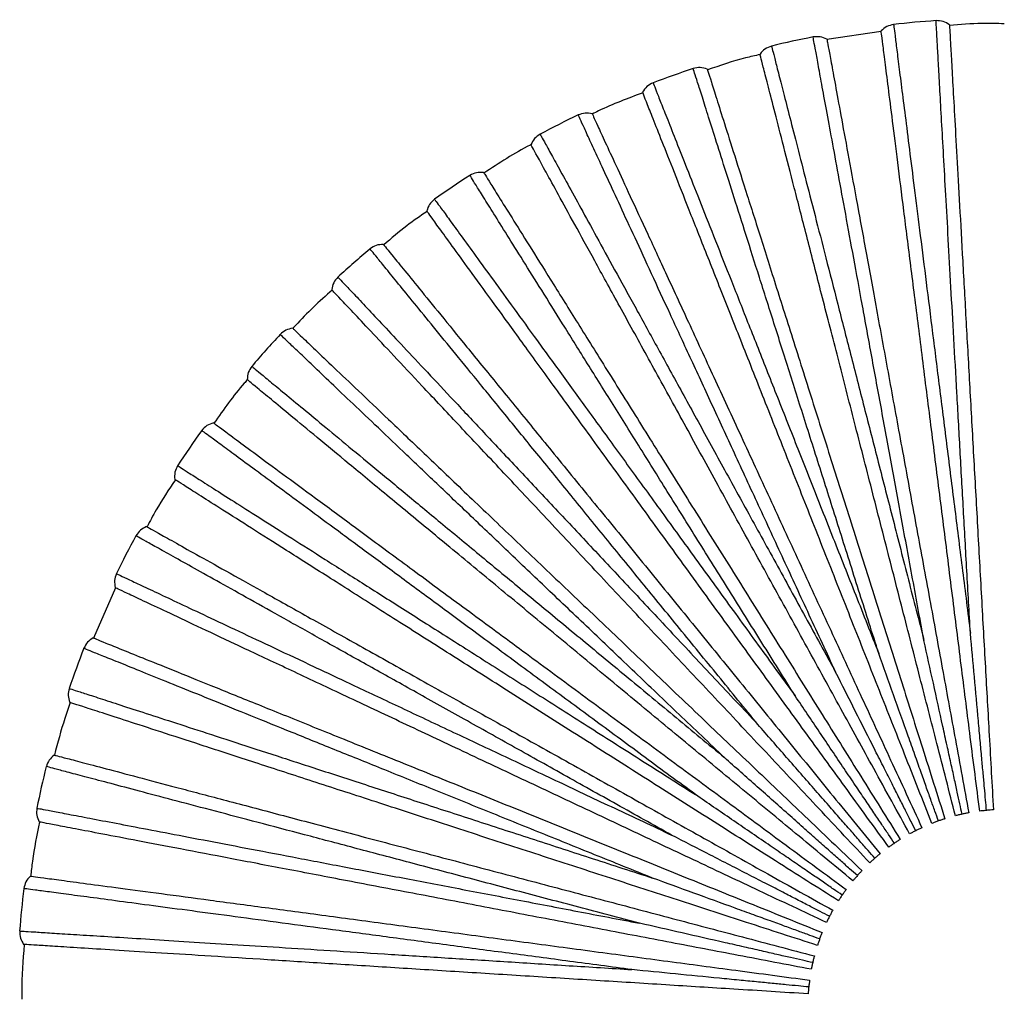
# Paper-space layout '_Superior' of a CAD drawing. Header units: millimetres. Extents: x -101 to 100, y -100 to 101.
# Tile 2 of 4: x -100 to 0, y 1 to 101. Entities that reach past the tile are written whole.
import ezdxf

# ---------------------------------------------------------------- set-up
doc = ezdxf.new("R2010")
doc.units = ezdxf.units.MM

psp = doc.layouts.new('_Superior')

# ---------------------------------------------------------------- linework, layer by layer
at = {"color": 7, "linetype": 'Continuous', "lineweight": 25}
for p, q in [((-12.75, 99.32), (-18.28, 98.51)), ((-90.67, 42.73), (-92.93, 37.62))]:
    psp.add_line(p, q, dxfattribs=at)
for start, end in [(93.9635, 96.4366), (101.164, 103.636), (108.3637, 110.8361), (115.5634, 118.0366), (122.7639, 125.2362), (129.964, 132.436), (137.1634, 139.6365), (144.3637, 146.8364), (151.5641, 154.0359), (158.7634, 161.2364), (165.9636, 168.4366), (173.1641, 175.6359)]:
    psp.add_arc((-0.23, 0.17), 100.5, start, end, dxfattribs=at)
for points, knots in [([(-3.68, 38.1), (-3.8, 40.23), (-4.04, 44.48), (-4.39, 50.71), (-4.73, 56.77), (-5.05, 62.61), (-5.37, 68.15), (-5.66, 73.38), (-5.93, 78.25), (-6.18, 82.72), (-6.41, 86.74), (-6.61, 90.3), (-6.78, 93.37), (-6.92, 95.91), (-7.03, 97.9), (-7.11, 99.36), (-7.16, 100.18), (-7.18, 100.53), (-7.17, 100.43), (-7.17, 100.43)], [0, 0, 0, 0, 0.062373, 0.124537, 0.186986, 0.249783, 0.312072, 0.374256, 0.436826, 0.499542, 0.561769, 0.623993, 0.686693, 0.749281, 0.811467, 0.873753, 0.936576, 0.999532, 1, 1, 1, 1]), ([(-2.73, 20.01), (-3.05, 22.52), (-3.66, 27.32), (-4.57, 34.52), (-5.46, 41.6), (-6.36, 48.75), (-7.26, 55.85), (-8.14, 62.78), (-8.97, 69.4), (-9.75, 75.57), (-10.46, 81.17), (-11.08, 86.11), (-11.61, 90.31), (-12.04, 93.72), (-12.37, 96.32), (-12.6, 98.11), (-12.73, 99.19), (-12.75, 99.32), (-12.76, 99.38)], [0, 0, 0, 0, 0.062456, 0.1198283, 0.1792427, 0.2405016, 0.3033566, 0.3675111, 0.4326265, 0.4983314, 0.5642338, 0.6299342, 0.6950407, 0.7591822, 0.8220206, 0.8832598, 0.9426519, 1, 1, 1, 1]), ([(-11.49, 100.03), (-11.48, 99.98), (-11.47, 99.87), (-11.36, 98.97), (-11.18, 97.55), (-10.93, 95.56), (-10.61, 93.03), (-10.22, 90), (-9.78, 86.46), (-9.27, 82.46), (-8.71, 78.03), (-8.1, 73.2), (-7.45, 68), (-6.75, 62.48), (-6.02, 56.7), (-5.26, 50.68), (-4.48, 44.47), (-3.94, 40.22), (-3.68, 38.1)], [0, 0, 0, 0, 0.062519, 0.125215, 0.187957, 0.250709, 0.312953, 0.375163, 0.43783, 0.500454, 0.562651, 0.624916, 0.687685, 0.750181, 0.812352, 0.874693, 0.937521, 1, 1, 1, 1]), ([(-5.81, 100.01), (-5.8, 99.95), (-5.8, 99.82), (-5.74, 98.73), (-5.64, 96.93), (-5.49, 94.31), (-5.3, 90.89), (-5.06, 86.66), (-4.78, 81.69), (-4.47, 76.05), (-4.12, 69.84), (-3.75, 63.18), (-3.36, 56.21), (-2.96, 49.06), (-2.56, 41.86), (-2.16, 34.74), (-1.75, 27.5), (-1.48, 22.66), (-1.34, 20.14)], [0, 0, 0, 0, 0.057348, 0.11674, 0.177979, 0.240818, 0.304959, 0.370066, 0.435766, 0.501669, 0.567374, 0.632489, 0.696643, 0.759498, 0.820757, 0.880172, 0.937544, 1, 1, 1, 1]), ([(-0.23, 100.1), (-0.99, 100.13), (-2.85, 100.19), (-4.71, 100.03), (-5.8, 99.93)], [0, 0, 0, 0, 0.410399, 1, 1, 1, 1]), ([(-8.4, 37.37), (-8.79, 39.46), (-9.56, 43.65), (-10.69, 49.79), (-11.79, 55.76), (-12.84, 61.51), (-13.85, 66.97), (-14.79, 72.12), (-15.67, 76.92), (-16.48, 81.32), (-17.21, 85.28), (-17.85, 88.79), (-18.41, 91.81), (-18.87, 94.32), (-19.23, 96.28), (-19.49, 97.72), (-19.64, 98.53), (-19.7, 98.86), (-19.68, 98.77), (-19.68, 98.77)], [0, 0, 0, 0, 0.062373, 0.124537, 0.186986, 0.249783, 0.312072, 0.374256, 0.436826, 0.499542, 0.561769, 0.623993, 0.686693, 0.749281, 0.811467, 0.873753, 0.936576, 0.999532, 1, 1, 1, 1]), ([(-18.28, 98.53), (-18.27, 98.46), (-18.24, 98.33), (-18.05, 97.26), (-17.72, 95.49), (-17.25, 92.91), (-16.63, 89.53), (-15.86, 85.37), (-14.96, 80.48), (-13.94, 74.92), (-12.82, 68.8), (-11.62, 62.24), (-10.36, 55.38), (-9.07, 48.33), (-7.76, 41.24), (-6.48, 34.22), (-5.17, 27.09), (-4.29, 22.32), (-3.84, 19.84)], [0, 0, 0, 0, 0.057348, 0.11674, 0.177979, 0.240818, 0.304959, 0.370066, 0.435766, 0.501669, 0.567374, 0.632489, 0.696643, 0.759498, 0.820757, 0.880172, 0.937544, 1, 1, 1, 1]), ([(-23.92, 97.83), (-23.91, 97.78), (-23.88, 97.67), (-23.65, 96.8), (-23.3, 95.41), (-22.8, 93.46), (-22.16, 91), (-21.4, 88.04), (-20.52, 84.58), (-19.51, 80.67), (-18.4, 76.35), (-17.19, 71.63), (-15.89, 66.56), (-14.51, 61.17), (-13.06, 55.53), (-11.55, 49.65), (-10, 43.59), (-8.93, 39.44), (-8.4, 37.37)], [0, 0, 0, 0, 0.062519, 0.125215, 0.187957, 0.250709, 0.312953, 0.375163, 0.43783, 0.500454, 0.562651, 0.624916, 0.687685, 0.750181, 0.812352, 0.874693, 0.937521, 1, 1, 1, 1]), ([(-25.08, 96.98), (-25.58, 96.87), (-27.4, 96.47), (-29.16, 95.86), (-30.44, 95.41)], [0, 0, 0, 0, 0.271136, 1, 1, 1, 1]), ([(-5.2, 19.54), (-5.83, 21.99), (-7.03, 26.68), (-8.84, 33.71), (-10.61, 40.62), (-12.4, 47.6), (-14.18, 54.53), (-15.92, 61.3), (-17.58, 67.76), (-19.13, 73.78), (-20.53, 79.25), (-21.77, 84.08), (-22.82, 88.17), (-23.67, 91.5), (-24.33, 94.04), (-24.78, 95.79), (-25.05, 96.84), (-25.08, 96.96), (-25.09, 97.03)], [0, 0, 0, 0, 0.062456, 0.119828, 0.179243, 0.240502, 0.303357, 0.367511, 0.432626, 0.498331, 0.564234, 0.629934, 0.695041, 0.759182, 0.822021, 0.88326, 0.942652, 1, 1, 1, 1]), ([(-13, 36.05), (-13.65, 38.08), (-14.94, 42.14), (-16.82, 48.08), (-18.66, 53.87), (-20.43, 59.44), (-22.11, 64.74), (-23.69, 69.73), (-25.17, 74.38), (-26.52, 78.64), (-27.74, 82.48), (-28.82, 85.88), (-29.75, 88.81), (-30.52, 91.24), (-31.12, 93.14), (-31.56, 94.53), (-31.81, 95.32), (-31.92, 95.64), (-31.89, 95.55), (-31.89, 95.55)], [0, 0, 0, 0, 0.0623726, 0.1245373, 0.1869856, 0.2497828, 0.3120724, 0.3742557, 0.4368258, 0.4995417, 0.5617694, 0.623993, 0.6866933, 0.7492809, 0.8114674, 0.8737526, 0.9365759, 0.9995319, 1, 1, 1, 1]), ([(-30.46, 95.49), (-30.44, 95.43), (-30.4, 95.3), (-30.07, 94.27), (-29.53, 92.55), (-28.74, 90.05), (-27.7, 86.77), (-26.42, 82.74), (-24.91, 78), (-23.21, 72.61), (-21.32, 66.68), (-19.31, 60.33), (-17.2, 53.67), (-15.03, 46.84), (-12.85, 39.97), (-10.69, 33.17), (-8.5, 26.26), (-7.04, 21.64), (-6.27, 19.23)], [0, 0, 0, 0, 0.057348, 0.11674, 0.177979, 0.240818, 0.304959, 0.370066, 0.435766, 0.501669, 0.567374, 0.632489, 0.696643, 0.759498, 0.820757, 0.880172, 0.937544, 1, 1, 1, 1]), ([(-35.97, 94.09), (-35.95, 94.04), (-35.91, 93.94), (-35.58, 93.1), (-35.05, 91.76), (-34.31, 89.9), (-33.38, 87.53), (-32.25, 84.69), (-30.94, 81.37), (-29.45, 77.62), (-27.81, 73.47), (-26.02, 68.94), (-24.09, 64.07), (-22.04, 58.9), (-19.9, 53.48), (-17.67, 47.84), (-15.36, 42.02), (-13.79, 38.04), (-13, 36.05)], [0, 0, 0, 0, 0.062519, 0.125215, 0.187957, 0.250709, 0.312953, 0.375163, 0.43783, 0.500454, 0.562651, 0.624916, 0.687685, 0.750181, 0.812352, 0.874693, 0.937521, 1, 1, 1, 1]), ([(-37.01, 93.08), (-38.54, 92.52), (-40.29, 91.87), (-41.95, 91.03), (-42.16, 90.92)], [0, 0, 0, 0, 0.8714, 1, 1, 1, 1]), ([(-7.59, 18.76), (-8.52, 21.11), (-10.3, 25.62), (-12.97, 32.36), (-15.6, 39), (-18.25, 45.7), (-20.89, 52.36), (-23.46, 58.85), (-25.91, 65.05), (-28.2, 70.83), (-30.28, 76.08), (-32.12, 80.71), (-33.67, 84.65), (-34.94, 87.84), (-35.9, 90.28), (-36.57, 91.95), (-36.97, 92.96), (-37.01, 93.09), (-37.04, 93.15)], [0, 0, 0, 0, 0.062456, 0.119828, 0.179243, 0.240502, 0.303357, 0.367511, 0.432626, 0.498331, 0.564234, 0.629934, 0.695041, 0.759182, 0.822021, 0.88326, 0.942652, 1, 1, 1, 1]), ([(-17.4, 34.16), (-18.29, 36.1), (-20.08, 39.96), (-22.7, 45.63), (-25.25, 51.14), (-27.7, 56.44), (-30.03, 61.49), (-32.23, 66.24), (-34.27, 70.66), (-36.15, 74.73), (-37.84, 78.39), (-39.34, 81.62), (-40.62, 84.41), (-41.69, 86.72), (-42.53, 88.53), (-43.14, 89.86), (-43.49, 90.61), (-43.63, 90.92), (-43.59, 90.83), (-43.59, 90.83)], [0, 0, 0, 0, 0.062373, 0.124537, 0.186986, 0.249783, 0.312072, 0.374256, 0.436826, 0.499542, 0.561769, 0.623993, 0.686693, 0.749281, 0.811467, 0.873753, 0.936576, 0.999532, 1, 1, 1, 1]), ([(-42.17, 90.95), (-42.14, 90.89), (-42.09, 90.77), (-41.63, 89.78), (-40.88, 88.14), (-39.78, 85.76), (-38.34, 82.65), (-36.56, 78.81), (-34.47, 74.29), (-32.1, 69.16), (-29.49, 63.51), (-26.7, 57.46), (-23.77, 51.12), (-20.77, 44.62), (-17.74, 38.08), (-14.75, 31.6), (-11.71, 25.02), (-9.67, 20.62), (-8.61, 18.32)], [0, 0, 0, 0, 0.057348, 0.11674, 0.177979, 0.240818, 0.304959, 0.370066, 0.435766, 0.501669, 0.567374, 0.632489, 0.696643, 0.759498, 0.820757, 0.880172, 0.937544, 1, 1, 1, 1]), ([(-47.46, 88.87), (-47.44, 88.83), (-47.38, 88.73), (-46.95, 87.94), (-46.26, 86.68), (-45.29, 84.92), (-44.06, 82.69), (-42.59, 80.01), (-40.87, 76.88), (-38.93, 73.35), (-36.78, 69.44), (-34.43, 65.17), (-31.91, 60.58), (-29.23, 55.7), (-26.43, 50.6), (-23.5, 45.28), (-20.49, 39.79), (-18.43, 36.04), (-17.4, 34.16)], [0, 0, 0, 0, 0.062519, 0.125215, 0.187957, 0.250709, 0.312953, 0.375163, 0.43783, 0.500454, 0.562651, 0.624916, 0.687685, 0.750181, 0.812352, 0.874693, 0.937521, 1, 1, 1, 1]), ([(-48.4, 87.8), (-48.42, 87.79), (-50.09, 86.95), (-51.65, 85.93), (-53.19, 84.92)], [0, 0, 0, 0, 0.013822, 1, 1, 1, 1]), ([(-9.86, 17.7), (-11.08, 19.91), (-13.41, 24.15), (-16.91, 30.51), (-20.34, 36.76), (-23.82, 43.08), (-27.27, 49.35), (-30.63, 55.47), (-33.84, 61.32), (-36.84, 66.77), (-39.56, 71.72), (-41.96, 76.08), (-44, 79.79), (-45.65, 82.8), (-46.91, 85.09), (-47.78, 86.68), (-48.31, 87.63), (-48.37, 87.74), (-48.4, 87.8)], [0, 0, 0, 0, 0.062456, 0.119828, 0.179243, 0.240502, 0.303357, 0.367511, 0.432626, 0.498331, 0.564234, 0.629934, 0.695041, 0.759182, 0.822021, 0.88326, 0.942652, 1, 1, 1, 1]), ([(-21.52, 31.74), (-22.65, 33.55), (-24.91, 37.16), (-28.22, 42.45), (-31.44, 47.6), (-34.54, 52.56), (-37.48, 57.27), (-40.25, 61.7), (-42.84, 65.84), (-45.21, 69.64), (-47.35, 73.06), (-49.24, 76.08), (-50.86, 78.68), (-52.21, 80.84), (-53.27, 82.53), (-54.05, 83.77), (-54.48, 84.47), (-54.66, 84.76), (-54.61, 84.68), (-54.61, 84.68)], [0, 0, 0, 0, 0.062373, 0.124537, 0.186986, 0.249783, 0.312072, 0.374256, 0.436826, 0.499542, 0.561769, 0.623993, 0.686693, 0.749281, 0.811467, 0.873753, 0.936576, 0.999532, 1, 1, 1, 1]), ([(-53.22, 84.97), (-53.18, 84.92), (-53.11, 84.81), (-52.54, 83.89), (-51.58, 82.36), (-50.19, 80.13), (-48.37, 77.22), (-46.13, 73.63), (-43.49, 69.41), (-40.5, 64.62), (-37.2, 59.34), (-33.67, 53.69), (-29.97, 47.77), (-26.17, 41.7), (-22.35, 35.58), (-18.57, 29.53), (-14.73, 23.38), (-12.16, 19.27), (-10.82, 17.13)], [0, 0, 0, 0, 0.0573481, 0.1167402, 0.1779794, 0.2408178, 0.3049593, 0.3700658, 0.4357662, 0.5016686, 0.5673735, 0.6324889, 0.6966434, 0.7594984, 0.8207573, 0.8801717, 0.937544, 1, 1, 1, 1]), ([(-58.21, 82.25), (-58.18, 82.21), (-58.11, 82.12), (-57.58, 81.39), (-56.73, 80.23), (-55.55, 78.6), (-54.06, 76.55), (-52.26, 74.07), (-50.17, 71.19), (-47.8, 67.92), (-45.17, 64.31), (-42.31, 60.37), (-39.23, 56.13), (-35.96, 51.63), (-32.54, 46.91), (-28.97, 42), (-25.3, 36.94), (-22.78, 33.47), (-21.52, 31.74)], [0, 0, 0, 0, 0.062519, 0.125215, 0.187957, 0.250709, 0.312953, 0.375163, 0.43783, 0.500454, 0.562651, 0.624916, 0.687685, 0.750181, 0.812352, 0.874693, 0.937521, 1, 1, 1, 1]), ([(-58.97, 81.02), (-59.67, 80.54), (-61.21, 79.49), (-62.62, 78.27), (-63.39, 77.61)], [0, 0, 0, 0, 0.454891, 1, 1, 1, 1]), ([(-11.98, 16.35), (-13.47, 18.39), (-16.31, 22.31), (-20.58, 28.18), (-24.77, 33.95), (-29.01, 39.78), (-33.22, 45.58), (-37.32, 51.23), (-41.24, 56.62), (-44.9, 61.65), (-48.22, 66.22), (-51.14, 70.25), (-53.63, 73.67), (-55.65, 76.45), (-57.19, 78.57), (-58.25, 80.03), (-58.89, 80.91), (-58.97, 81.02), (-59, 81.07)], [0, 0, 0, 0, 0.062456, 0.1198283, 0.1792427, 0.2405016, 0.3033566, 0.3675111, 0.4326265, 0.4983314, 0.5642338, 0.6299342, 0.6950407, 0.7591822, 0.8220206, 0.8832598, 0.9426519, 1, 1, 1, 1]), ([(-25.31, 28.83), (-26.66, 30.48), (-29.35, 33.78), (-33.3, 38.61), (-37.14, 43.32), (-40.83, 47.84), (-44.34, 52.15), (-47.65, 56.2), (-50.73, 59.98), (-53.56, 63.45), (-56.11, 66.57), (-58.36, 69.34), (-60.31, 71.72), (-61.92, 73.69), (-63.18, 75.24), (-64.1, 76.37), (-64.62, 77.01), (-64.84, 77.27), (-64.78, 77.2), (-64.78, 77.2)], [0, 0, 0, 0, 0.0623726, 0.1245373, 0.1869856, 0.2497828, 0.3120724, 0.3742557, 0.4368258, 0.4995417, 0.5617694, 0.623993, 0.6866933, 0.7492809, 0.8114674, 0.8737526, 0.9365759, 0.9995319, 1, 1, 1, 1]), ([(-63.43, 77.66), (-63.39, 77.61), (-63.3, 77.51), (-62.62, 76.67), (-61.48, 75.27), (-59.82, 73.24), (-57.65, 70.58), (-54.98, 67.3), (-51.83, 63.44), (-48.26, 59.06), (-44.33, 54.24), (-40.11, 49.08), (-35.7, 43.67), (-31.17, 38.12), (-26.62, 32.53), (-22.11, 27), (-17.53, 21.38), (-14.46, 17.63), (-12.87, 15.67)], [0, 0, 0, 0, 0.057348, 0.11674, 0.177979, 0.240818, 0.304959, 0.370066, 0.435766, 0.501669, 0.567374, 0.632489, 0.696643, 0.759498, 0.820757, 0.880172, 0.937544, 1, 1, 1, 1]), ([(-68.04, 74.34), (-68, 74.3), (-67.93, 74.22), (-67.31, 73.56), (-66.32, 72.51), (-64.95, 71.05), (-63.21, 69.2), (-61.11, 66.96), (-58.67, 64.37), (-55.91, 61.42), (-52.86, 58.17), (-49.52, 54.62), (-45.94, 50.8), (-42.13, 46.74), (-38.14, 42.5), (-33.99, 38.07), (-29.71, 33.51), (-26.77, 30.38), (-25.31, 28.83)], [0, 0, 0, 0, 0.062519, 0.125215, 0.187957, 0.250709, 0.312953, 0.375163, 0.43783, 0.500454, 0.562651, 0.624916, 0.687685, 0.750181, 0.812352, 0.874693, 0.937521, 1, 1, 1, 1]), ([(-68.64, 73.02), (-69.92, 71.86), (-71.31, 70.62), (-72.54, 69.22), (-72.63, 69.12)], [0, 0, 0, 0, 0.927662, 1, 1, 1, 1]), ([(-13.92, 14.75), (-15.65, 16.59), (-18.96, 20.12), (-23.93, 25.41), (-28.81, 30.61), (-33.75, 35.86), (-38.65, 41.08), (-43.43, 46.17), (-47.99, 51.04), (-52.25, 55.57), (-56.12, 59.69), (-59.53, 63.32), (-62.42, 66.4), (-64.77, 68.9), (-66.57, 70.82), (-67.8, 72.13), (-68.55, 72.92), (-68.64, 73.02), (-68.68, 73.07)], [0, 0, 0, 0, 0.062456, 0.119828, 0.179243, 0.240502, 0.303357, 0.367511, 0.432626, 0.498331, 0.564234, 0.629934, 0.695041, 0.759182, 0.822021, 0.88326, 0.942652, 1, 1, 1, 1]), ([(-28.71, 25.46), (-30.25, 26.93), (-33.34, 29.86), (-37.85, 34.16), (-42.25, 38.35), (-46.49, 42.38), (-50.51, 46.21), (-54.3, 49.82), (-57.83, 53.18), (-61.07, 56.27), (-63.99, 59.05), (-66.57, 61.5), (-68.8, 63.62), (-70.64, 65.38), (-72.09, 66.75), (-73.15, 67.76), (-73.74, 68.33), (-73.99, 68.57), (-73.92, 68.5), (-73.92, 68.5)], [0, 0, 0, 0, 0.062373, 0.124537, 0.186986, 0.249783, 0.312072, 0.374256, 0.436826, 0.499542, 0.561769, 0.623993, 0.686693, 0.749281, 0.811467, 0.873753, 0.936576, 0.999532, 1, 1, 1, 1]), ([(-72.64, 69.13), (-72.6, 69.09), (-72.5, 69), (-71.71, 68.25), (-70.41, 67), (-68.51, 65.19), (-66.02, 62.83), (-62.96, 59.91), (-59.35, 56.48), (-55.26, 52.58), (-50.76, 48.29), (-45.93, 43.69), (-40.87, 38.88), (-35.69, 33.94), (-30.47, 28.97), (-25.3, 24.05), (-20.05, 19.05), (-16.54, 15.7), (-14.71, 13.96)], [0, 0, 0, 0, 0.057348, 0.11674, 0.177979, 0.240818, 0.304959, 0.370066, 0.435766, 0.501669, 0.567374, 0.632489, 0.696643, 0.759498, 0.820757, 0.880172, 0.937544, 1, 1, 1, 1]), ([(-76.8, 65.26), (-76.76, 65.22), (-76.67, 65.15), (-75.98, 64.57), (-74.87, 63.66), (-73.32, 62.38), (-71.36, 60.76), (-69.01, 58.81), (-66.26, 56.53), (-63.15, 53.96), (-59.71, 51.12), (-55.96, 48.01), (-51.92, 44.67), (-47.64, 41.12), (-43.15, 37.41), (-38.47, 33.54), (-33.65, 29.55), (-30.35, 26.82), (-28.71, 25.46)], [0, 0, 0, 0, 0.062519, 0.125215, 0.187957, 0.250709, 0.312953, 0.375163, 0.43783, 0.500454, 0.562651, 0.624916, 0.687685, 0.750181, 0.812352, 0.874693, 0.937521, 1, 1, 1, 1]), ([(-77.26, 63.9), (-77.37, 63.78), (-78.61, 62.39), (-79.68, 60.87), (-80.66, 59.47)], [0, 0, 0, 0, 0.084841, 1, 1, 1, 1]), ([(-15.64, 12.92), (-17.58, 14.53), (-21.32, 17.62), (-26.9, 22.24), (-32.4, 26.79), (-37.96, 31.38), (-43.47, 35.95), (-48.85, 40.4), (-53.99, 44.65), (-58.78, 48.61), (-63.14, 52.21), (-66.97, 55.39), (-70.23, 58.08), (-72.88, 60.27), (-74.9, 61.94), (-76.29, 63.09), (-77.13, 63.79), (-77.23, 63.87), (-77.28, 63.91)], [0, 0, 0, 0, 0.062456, 0.119828, 0.179243, 0.240502, 0.303357, 0.367511, 0.432626, 0.498331, 0.564234, 0.629934, 0.695041, 0.759182, 0.822021, 0.88326, 0.942652, 1, 1, 1, 1]), ([(-80.72, 59.51), (-80.66, 59.47), (-80.56, 59.39), (-79.68, 58.75), (-78.23, 57.68), (-76.12, 56.12), (-73.36, 54.09), (-69.95, 51.58), (-65.94, 48.62), (-61.4, 45.27), (-56.39, 41.58), (-51.02, 37.62), (-45.4, 33.48), (-39.64, 29.23), (-33.84, 24.95), (-28.09, 20.72), (-22.26, 16.41), (-18.36, 13.54), (-16.32, 12.04)], [0, 0, 0, 0, 0.057348, 0.11674, 0.177979, 0.240818, 0.304959, 0.370066, 0.435766, 0.501669, 0.567374, 0.632489, 0.696643, 0.759498, 0.820757, 0.880172, 0.937544, 1, 1, 1, 1]), ([(-31.65, 21.69), (-33.37, 22.95), (-36.8, 25.48), (-41.82, 29.18), (-46.71, 32.78), (-51.41, 36.25), (-55.89, 39.54), (-60.1, 42.65), (-64.02, 45.54), (-67.63, 48.2), (-70.87, 50.59), (-73.74, 52.7), (-76.21, 54.53), (-78.26, 56.04), (-79.87, 57.22), (-81.05, 58.09), (-81.71, 58.58), (-81.98, 58.78), (-81.9, 58.72), (-81.9, 58.72)], [0, 0, 0, 0, 0.062373, 0.124537, 0.186986, 0.249783, 0.312072, 0.374256, 0.436826, 0.499542, 0.561769, 0.623993, 0.686693, 0.749281, 0.811467, 0.873753, 0.936576, 0.999532, 1, 1, 1, 1]), ([(-84.35, 55.14), (-84.31, 55.12), (-84.21, 55.06), (-83.45, 54.57), (-82.24, 53.8), (-80.54, 52.73), (-78.4, 51.36), (-75.81, 49.72), (-72.8, 47.81), (-69.4, 45.65), (-65.63, 43.26), (-61.52, 40.65), (-57.09, 37.84), (-52.4, 34.86), (-47.48, 31.74), (-42.35, 28.48), (-37.07, 25.13), (-33.45, 22.83), (-31.65, 21.69)], [0, 0, 0, 0, 0.062519, 0.1252152, 0.1879568, 0.2507087, 0.3129531, 0.375163, 0.4378303, 0.5004544, 0.562651, 0.6249158, 0.6876848, 0.7501814, 0.8123516, 0.8746928, 0.9375214, 1, 1, 1, 1]), ([(-84.59, 53.71), (-85.27, 52.71), (-86.31, 51.16), (-87.17, 49.51), (-87.47, 48.93)], [0, 0, 0, 0, 0.650136, 1, 1, 1, 1]), ([(-17.11, 10.89), (-19.24, 12.24), (-23.34, 14.84), (-29.46, 18.72), (-35.48, 22.54), (-41.57, 26.41), (-47.62, 30.24), (-53.51, 33.99), (-59.14, 37.56), (-64.39, 40.89), (-69.16, 43.92), (-73.37, 46.59), (-76.94, 48.85), (-79.84, 50.69), (-82.05, 52.1), (-83.58, 53.06), (-84.49, 53.65), (-84.6, 53.72), (-84.66, 53.75)], [0, 0, 0, 0, 0.062456, 0.119828, 0.179243, 0.240502, 0.303357, 0.367511, 0.432626, 0.498331, 0.564234, 0.629934, 0.695041, 0.759182, 0.822021, 0.88326, 0.942652, 1, 1, 1, 1]), ([(-87.52, 48.96), (-87.46, 48.92), (-87.35, 48.86), (-86.4, 48.33), (-84.82, 47.45), (-82.53, 46.17), (-79.54, 44.5), (-75.84, 42.43), (-71.5, 40), (-66.57, 37.25), (-61.14, 34.21), (-55.32, 30.96), (-49.22, 27.55), (-42.97, 24.06), (-36.68, 20.54), (-30.45, 17.06), (-24.12, 13.52), (-19.89, 11.16), (-17.68, 9.93)], [0, 0, 0, 0, 0.0573481, 0.1167402, 0.1779794, 0.2408178, 0.3049593, 0.3700658, 0.4357662, 0.5016686, 0.5673735, 0.6324889, 0.6966434, 0.7594984, 0.8207573, 0.8801717, 0.937544, 1, 1, 1, 1]), ([(-34.1, 17.58), (-35.96, 18.62), (-39.68, 20.69), (-45.13, 23.74), (-50.43, 26.7), (-55.53, 29.55), (-60.38, 32.26), (-64.95, 34.81), (-69.21, 37.19), (-73.11, 39.37), (-76.63, 41.34), (-79.74, 43.08), (-82.42, 44.57), (-84.65, 45.82), (-86.39, 46.79), (-87.67, 47.5), (-88.39, 47.91), (-88.68, 48.07), (-88.6, 48.02), (-88.6, 48.02)], [0, 0, 0, 0, 0.0623726, 0.1245373, 0.1869856, 0.2497828, 0.3120724, 0.3742557, 0.4368258, 0.4995417, 0.5617694, 0.623993, 0.6866933, 0.7492809, 0.8114674, 0.8737526, 0.9365759, 0.9995319, 1, 1, 1, 1]), ([(-90.58, 44.17), (-90.53, 44.14), (-90.43, 44.1), (-89.61, 43.71), (-88.31, 43.1), (-86.5, 42.25), (-84.2, 41.16), (-81.43, 39.86), (-78.2, 38.34), (-74.55, 36.62), (-70.51, 34.72), (-66.11, 32.65), (-61.36, 30.42), (-56.33, 28.05), (-51.06, 25.57), (-45.57, 22.98), (-39.91, 20.31), (-36.03, 18.49), (-34.1, 17.58)], [0, 0, 0, 0, 0.062519, 0.125215, 0.187957, 0.250709, 0.312953, 0.375163, 0.43783, 0.500454, 0.562651, 0.624916, 0.687685, 0.750181, 0.812352, 0.874693, 0.937521, 1, 1, 1, 1]), ([(-18.32, 8.68), (-20.61, 9.76), (-24.99, 11.82), (-31.55, 14.91), (-38.01, 17.95), (-44.53, 21.02), (-51.01, 24.07), (-57.33, 27.04), (-63.36, 29.88), (-68.99, 32.53), (-74.1, 34.93), (-78.61, 37.05), (-82.44, 38.85), (-85.54, 40.32), (-87.92, 41.43), (-89.55, 42.2), (-90.53, 42.66), (-90.65, 42.72), (-90.71, 42.75)], [0, 0, 0, 0, 0.062456, 0.119828, 0.179243, 0.240502, 0.303357, 0.367511, 0.432626, 0.498331, 0.564234, 0.629934, 0.695041, 0.759182, 0.822021, 0.88326, 0.942652, 1, 1, 1, 1]), ([(-2.04, 20.09), (-2.07, 20.44), (-2.14, 21.2), (-2.25, 22.44), (-2.38, 23.86), (-2.53, 25.47), (-2.69, 27.26), (-2.94, 30.02), (-3.27, 33.67), (-3.54, 36.62), (-3.68, 38.1)], [0, 0, 0, 0, 0.058599, 0.127249, 0.205949, 0.294699, 0.393494, 0.504689, 0.752592, 1, 1, 1, 1]), ([(-92.94, 37.63), (-92.88, 37.61), (-92.76, 37.56), (-91.75, 37.15), (-90.08, 36.47), (-87.65, 35.49), (-84.47, 34.21), (-80.55, 32.62), (-75.93, 30.76), (-70.69, 28.64), (-64.92, 26.31), (-58.74, 23.81), (-52.27, 21.2), (-45.63, 18.51), (-38.94, 15.81), (-32.33, 13.14), (-25.6, 10.42), (-21.11, 8.61), (-18.77, 7.66)], [0, 0, 0, 0, 0.057348, 0.11674, 0.177979, 0.240818, 0.304959, 0.370066, 0.435766, 0.501669, 0.567374, 0.632489, 0.696643, 0.759498, 0.820757, 0.880172, 0.937544, 1, 1, 1, 1]), ([(-4.52, 19.7), (-4.6, 20.05), (-4.76, 20.8), (-5.03, 22.01), (-5.33, 23.41), (-5.68, 24.98), (-6.07, 26.74), (-6.66, 29.44), (-7.45, 33.02), (-8.09, 35.92), (-8.4, 37.37)], [0, 0, 0, 0, 0.058599, 0.127249, 0.205948, 0.294698, 0.393493, 0.504689, 0.752592, 1, 1, 1, 1]), ([(-36.02, 13.2), (-37.99, 13.99), (-41.94, 15.59), (-47.72, 17.92), (-53.36, 20.2), (-58.78, 22.38), (-63.93, 24.47), (-68.78, 26.42), (-73.3, 28.25), (-77.45, 29.93), (-81.19, 31.44), (-84.49, 32.77), (-87.34, 33.92), (-89.7, 34.88), (-91.56, 35.62), (-92.91, 36.17), (-93.67, 36.48), (-93.99, 36.61), (-93.9, 36.57), (-93.9, 36.57)], [0, 0, 0, 0, 0.062373, 0.124537, 0.186986, 0.249783, 0.312072, 0.374256, 0.436826, 0.499542, 0.561769, 0.623993, 0.686693, 0.749281, 0.811467, 0.873753, 0.936576, 0.999532, 1, 1, 1, 1]), ([(-6.93, 19.01), (-7.05, 19.34), (-7.31, 20.07), (-7.73, 21.24), (-8.21, 22.58), (-8.75, 24.1), (-9.35, 25.8), (-10.28, 28.4), (-11.51, 31.86), (-12.5, 34.65), (-13, 36.05)], [0, 0, 0, 0, 0.0585993, 0.1272489, 0.2059487, 0.2946986, 0.3934935, 0.5046887, 0.7525918, 1, 1, 1, 1]), ([(-9.24, 18.02), (-9.4, 18.34), (-9.75, 19.02), (-10.31, 20.13), (-10.95, 21.41), (-11.68, 22.84), (-12.49, 24.45), (-13.74, 26.92), (-15.39, 30.19), (-16.73, 32.84), (-17.4, 34.16)], [0, 0, 0, 0, 0.058599, 0.127249, 0.205948, 0.294698, 0.393493, 0.504689, 0.752592, 1, 1, 1, 1]), ([(-95.38, 32.5), (-95.33, 32.48), (-95.23, 32.44), (-94.37, 32.17), (-93, 31.72), (-91.09, 31.1), (-88.67, 30.32), (-85.76, 29.37), (-82.37, 28.27), (-78.53, 27.02), (-74.29, 25.64), (-69.66, 24.14), (-64.67, 22.51), (-59.38, 20.8), (-53.84, 18.99), (-48.07, 17.12), (-42.12, 15.18), (-38.05, 13.86), (-36.02, 13.2)], [0, 0, 0, 0, 0.062519, 0.125215, 0.187957, 0.250709, 0.312953, 0.375163, 0.43783, 0.500454, 0.562651, 0.624916, 0.687685, 0.750181, 0.812352, 0.874693, 0.937521, 1, 1, 1, 1]), ([(-95.31, 31.06), (-95.49, 30.52), (-96.09, 28.75), (-96.57, 26.96), (-96.9, 25.71)], [0, 0, 0, 0, 0.308673, 1, 1, 1, 1]), ([(-19.25, 6.35), (-21.65, 7.13), (-26.26, 8.63), (-33.16, 10.87), (-39.94, 13.07), (-46.8, 15.3), (-53.61, 17.51), (-60.25, 19.67), (-66.59, 21.73), (-72.5, 23.65), (-77.88, 25.4), (-82.61, 26.94), (-86.64, 28.25), (-89.9, 29.31), (-92.4, 30.12), (-94.11, 30.67), (-95.15, 31.01), (-95.27, 31.05), (-95.33, 31.07)], [0, 0, 0, 0, 0.062456, 0.119828, 0.179243, 0.240502, 0.303357, 0.367511, 0.432626, 0.498331, 0.564234, 0.629934, 0.695041, 0.759182, 0.822021, 0.88326, 0.942652, 1, 1, 1, 1]), ([(-11.41, 16.75), (-11.61, 17.04), (-12.04, 17.68), (-12.73, 18.71), (-13.53, 19.89), (-14.43, 21.23), (-15.44, 22.72), (-16.99, 25.02), (-19.03, 28.05), (-20.69, 30.52), (-21.52, 31.74)], [0, 0, 0, 0, 0.058599, 0.127249, 0.205948, 0.294698, 0.393493, 0.504689, 0.752592, 1, 1, 1, 1]), ([(-13.4, 15.22), (-13.63, 15.48), (-14.14, 16.06), (-14.96, 17), (-15.9, 18.07), (-16.96, 19.28), (-18.15, 20.64), (-19.97, 22.72), (-22.38, 25.48), (-24.34, 27.71), (-25.31, 28.83)], [0, 0, 0, 0, 0.058599, 0.127249, 0.205948, 0.294698, 0.393493, 0.504689, 0.752592, 1, 1, 1, 1]), ([(-96.91, 25.71), (-96.85, 25.7), (-96.72, 25.66), (-95.67, 25.39), (-93.92, 24.93), (-91.39, 24.26), (-88.07, 23.38), (-83.98, 22.3), (-79.17, 21.03), (-73.7, 19.58), (-67.69, 17.99), (-61.24, 16.29), (-54.49, 14.51), (-47.57, 12.68), (-40.6, 10.84), (-33.7, 9.01), (-26.69, 7.16), (-22, 5.92), (-19.56, 5.28)], [0, 0, 0, 0, 0.057348, 0.11674, 0.177979, 0.240818, 0.304959, 0.370066, 0.435766, 0.501669, 0.567374, 0.632489, 0.696643, 0.759498, 0.820757, 0.880172, 0.937544, 1, 1, 1, 1]), ([(-15.18, 13.45), (-15.45, 13.68), (-16.02, 14.19), (-16.95, 15.02), (-18.02, 15.97), (-19.22, 17.03), (-20.57, 18.23), (-22.64, 20.07), (-25.38, 22.5), (-27.6, 24.47), (-28.71, 25.46)], [0, 0, 0, 0, 0.058599, 0.127249, 0.205948, 0.294698, 0.393493, 0.504689, 0.752592, 1, 1, 1, 1]), ([(-37.37, 8.61), (-39.43, 9.15), (-43.54, 10.24), (-49.58, 11.83), (-55.45, 13.38), (-61.1, 14.87), (-66.47, 16.29), (-71.53, 17.63), (-76.25, 18.87), (-80.57, 20.01), (-84.47, 21.04), (-87.92, 21.95), (-90.88, 22.74), (-93.35, 23.39), (-95.28, 23.9), (-96.69, 24.27), (-97.49, 24.48), (-97.82, 24.57), (-97.72, 24.54), (-97.72, 24.54)], [0, 0, 0, 0, 0.062373, 0.124537, 0.186986, 0.249783, 0.312072, 0.374256, 0.436826, 0.499542, 0.561769, 0.623993, 0.686693, 0.749281, 0.811467, 0.873753, 0.936576, 0.999532, 1, 1, 1, 1]), ([(-16.73, 11.47), (-17.02, 11.67), (-17.65, 12.1), (-18.68, 12.81), (-19.86, 13.61), (-21.18, 14.52), (-22.67, 15.54), (-24.96, 17.1), (-27.98, 19.17), (-30.43, 20.85), (-31.65, 21.69)], [0, 0, 0, 0, 0.058599, 0.127249, 0.205949, 0.294699, 0.393494, 0.504689, 0.752592, 1, 1, 1, 1]), ([(-98.68, 20.31), (-98.63, 20.3), (-98.52, 20.28), (-97.63, 20.11), (-96.22, 19.84), (-94.25, 19.47), (-91.75, 18.99), (-88.75, 18.42), (-85.25, 17.75), (-81.28, 16.99), (-76.9, 16.16), (-72.11, 15.24), (-66.97, 14.26), (-61.5, 13.22), (-55.78, 12.13), (-49.82, 10.99), (-43.67, 9.81), (-39.46, 9.01), (-37.37, 8.61)], [0, 0, 0, 0, 0.062519, 0.125215, 0.187957, 0.250709, 0.312953, 0.375163, 0.43783, 0.500454, 0.562651, 0.624916, 0.687685, 0.750181, 0.812352, 0.874693, 0.937521, 1, 1, 1, 1]), ([(-2.04, 20.09), (-2.16, 20.07), (-2.42, 20.05), (-2.63, 20.02), (-2.73, 20.01)], [0, 0, 0, 0, 0.499702, 1, 1, 1, 1]), ([(-1.34, 20.14), (-1.45, 20.13), (-1.66, 20.12), (-1.91, 20.1), (-2.04, 20.09)], [0, 0, 0, 0, 0.50044, 1, 1, 1, 1]), ([(-6.27, 19.23), (-6.37, 19.2), (-6.58, 19.14), (-6.82, 19.05), (-6.93, 19.01)], [0, 0, 0, 0, 0.50044, 1, 1, 1, 1]), ([(-4.52, 19.7), (-4.64, 19.67), (-4.89, 19.62), (-5.1, 19.57), (-5.2, 19.54)], [0, 0, 0, 0, 0.4997022, 1, 1, 1, 1]), ([(-3.84, 19.84), (-3.94, 19.82), (-4.15, 19.78), (-4.4, 19.73), (-4.52, 19.7)], [0, 0, 0, 0, 0.50044, 1, 1, 1, 1]), ([(-98.42, 18.9), (-98.69, 17.58), (-99.05, 15.75), (-99.26, 13.9), (-99.31, 13.39)], [0, 0, 0, 0, 0.725947, 1, 1, 1, 1]), ([(-19.87, 3.92), (-22.35, 4.39), (-27.11, 5.3), (-34.24, 6.66), (-41.24, 7.99), (-48.33, 9.34), (-55.36, 10.69), (-62.22, 11.99), (-68.77, 13.24), (-74.88, 14.41), (-80.43, 15.47), (-85.32, 16.4), (-89.47, 17.19), (-92.85, 17.84), (-95.42, 18.33), (-97.19, 18.67), (-98.26, 18.87), (-98.39, 18.9), (-98.45, 18.91)], [0, 0, 0, 0, 0.062456, 0.119828, 0.179243, 0.240502, 0.303357, 0.367511, 0.432626, 0.498331, 0.564234, 0.629934, 0.695041, 0.759182, 0.822021, 0.88326, 0.942652, 1, 1, 1, 1]), ([(-8.61, 18.32), (-8.71, 18.28), (-8.9, 18.19), (-9.13, 18.08), (-9.24, 18.02)], [0, 0, 0, 0, 0.50044, 1, 1, 1, 1]), ([(-6.93, 19.01), (-7.05, 18.97), (-7.29, 18.88), (-7.49, 18.8), (-7.59, 18.76)], [0, 0, 0, 0, 0.499702, 1, 1, 1, 1]), ([(-18.01, 9.31), (-18.33, 9.47), (-19.01, 9.82), (-20.12, 10.39), (-21.39, 11.04), (-22.82, 11.78), (-24.42, 12.6), (-26.88, 13.87), (-30.14, 15.54), (-32.78, 16.9), (-34.1, 17.58)], [0, 0, 0, 0, 0.058599, 0.127249, 0.205948, 0.294698, 0.393493, 0.504689, 0.752592, 1, 1, 1, 1]), ([(-10.82, 17.13), (-10.91, 17.07), (-11.09, 16.96), (-11.3, 16.82), (-11.41, 16.75)], [0, 0, 0, 0, 0.50044, 1, 1, 1, 1]), ([(-9.24, 18.02), (-9.36, 17.96), (-9.58, 17.85), (-9.77, 17.75), (-9.86, 17.7)], [0, 0, 0, 0, 0.499702, 1, 1, 1, 1]), ([(-11.41, 16.75), (-11.51, 16.68), (-11.72, 16.54), (-11.9, 16.41), (-11.98, 16.35)], [0, 0, 0, 0, 0.499702, 1, 1, 1, 1]), ([(-13.4, 15.22), (-13.49, 15.13), (-13.68, 14.97), (-13.84, 14.82), (-13.92, 14.75)], [0, 0, 0, 0, 0.499702, 1, 1, 1, 1]), ([(-12.87, 15.67), (-12.95, 15.6), (-13.11, 15.47), (-13.3, 15.3), (-13.4, 15.22)], [0, 0, 0, 0, 0.50044, 1, 1, 1, 1]), ([(-99.35, 13.39), (-99.28, 13.39), (-99.15, 13.37), (-98.08, 13.23), (-96.29, 12.99), (-93.69, 12.64), (-90.29, 12.19), (-86.09, 11.63), (-81.16, 10.97), (-75.56, 10.22), (-69.39, 9.4), (-62.78, 8.52), (-55.86, 7.59), (-48.76, 6.65), (-41.62, 5.69), (-34.55, 4.75), (-27.36, 3.79), (-22.55, 3.15), (-20.05, 2.81)], [0, 0, 0, 0, 0.057348, 0.11674, 0.177979, 0.240818, 0.304959, 0.370066, 0.435766, 0.501669, 0.567374, 0.632489, 0.696643, 0.759498, 0.820757, 0.880172, 0.937544, 1, 1, 1, 1]), ([(-19.02, 7.01), (-19.35, 7.13), (-20.07, 7.39), (-21.24, 7.82), (-22.58, 8.31), (-24.09, 8.86), (-25.79, 9.47), (-28.39, 10.42), (-31.83, 11.67), (-34.62, 12.69), (-36.02, 13.2)], [0, 0, 0, 0, 0.058599, 0.127249, 0.205949, 0.294699, 0.393493, 0.504689, 0.752592, 1, 1, 1, 1]), ([(-15.18, 13.45), (-15.27, 13.35), (-15.43, 13.16), (-15.57, 13), (-15.64, 12.92)], [0, 0, 0, 0, 0.4997022, 1, 1, 1, 1]), ([(-14.71, 13.96), (-14.78, 13.88), (-14.93, 13.73), (-15.1, 13.54), (-15.18, 13.45)], [0, 0, 0, 0, 0.50044, 1, 1, 1, 1]), ([(-38.13, 3.89), (-40.24, 4.17), (-44.47, 4.73), (-50.65, 5.55), (-56.67, 6.35), (-62.46, 7.13), (-67.97, 7.86), (-73.15, 8.55), (-77.99, 9.2), (-82.43, 9.79), (-86.42, 10.32), (-89.95, 10.79), (-93, 11.2), (-95.52, 11.53), (-97.5, 11.8), (-98.95, 11.99), (-99.77, 12.1), (-100.11, 12.14), (-100.01, 12.13), (-100.01, 12.13)], [0, 0, 0, 0, 0.062373, 0.124537, 0.186986, 0.249783, 0.312072, 0.374256, 0.436826, 0.499542, 0.561769, 0.623993, 0.686693, 0.749281, 0.811467, 0.873753, 0.936576, 0.999532, 1, 1, 1, 1]), ([(-16.32, 12.04), (-16.39, 11.95), (-16.51, 11.78), (-16.66, 11.57), (-16.73, 11.47)], [0, 0, 0, 0, 0.50044, 1, 1, 1, 1]), ([(-16.73, 11.47), (-16.8, 11.36), (-16.94, 11.15), (-17.05, 10.98), (-17.11, 10.89)], [0, 0, 0, 0, 0.499702, 1, 1, 1, 1]), ([(-18.01, 9.31), (-18.07, 9.2), (-18.19, 8.97), (-18.28, 8.78), (-18.32, 8.68)], [0, 0, 0, 0, 0.499702, 1, 1, 1, 1]), ([(-17.68, 9.93), (-17.74, 9.83), (-17.84, 9.65), (-17.96, 9.42), (-18.01, 9.31)], [0, 0, 0, 0, 0.50044, 1, 1, 1, 1]), ([(-19.73, 4.6), (-20.07, 4.68), (-20.82, 4.85), (-22.04, 5.12), (-23.43, 5.44), (-25, 5.8), (-26.75, 6.2), (-29.45, 6.81), (-33.02, 7.62), (-35.92, 8.28), (-37.37, 8.61)], [0, 0, 0, 0, 0.058599, 0.127249, 0.205949, 0.294699, 0.393493, 0.504689, 0.752592, 1, 1, 1, 1]), ([(-100.43, 7.82), (-100.38, 7.81), (-100.27, 7.81), (-99.37, 7.75), (-97.93, 7.66), (-95.93, 7.53), (-93.39, 7.37), (-90.34, 7.18), (-86.78, 6.96), (-82.75, 6.7), (-78.3, 6.42), (-73.44, 6.12), (-68.21, 5.79), (-62.66, 5.44), (-56.84, 5.07), (-50.78, 4.69), (-44.54, 4.29), (-40.26, 4.02), (-38.13, 3.89)], [0, 0, 0, 0, 0.062519, 0.125215, 0.187957, 0.250709, 0.312953, 0.375163, 0.43783, 0.500454, 0.562651, 0.624916, 0.687685, 0.750181, 0.812352, 0.874693, 0.937521, 1, 1, 1, 1]), ([(-18.77, 7.66), (-18.81, 7.56), (-18.89, 7.37), (-18.98, 7.13), (-19.02, 7.01)], [0, 0, 0, 0, 0.50044, 1, 1, 1, 1]), ([(-99.98, 6.45), (-100.1, 4.83), (-100.25, 2.97), (-100.21, 1.11), (-100.2, 0.87)], [0, 0, 0, 0, 0.86834, 1, 1, 1, 1]), ([(-20.19, 1.42), (-22.71, 1.58), (-27.54, 1.89), (-34.78, 2.34), (-41.9, 2.79), (-49.1, 3.24), (-56.24, 3.69), (-63.21, 4.13), (-69.87, 4.55), (-76.07, 4.94), (-81.71, 5.3), (-86.68, 5.61), (-90.9, 5.87), (-94.33, 6.09), (-96.95, 6.25), (-98.75, 6.37), (-99.83, 6.44), (-99.96, 6.44), (-100.03, 6.45)], [0, 0, 0, 0, 0.062456, 0.119828, 0.179243, 0.240502, 0.303357, 0.367511, 0.432626, 0.498331, 0.564234, 0.629934, 0.695041, 0.759182, 0.822021, 0.88326, 0.942652, 1, 1, 1, 1]), ([(-19.02, 7.01), (-19.06, 6.89), (-19.15, 6.65), (-19.21, 6.45), (-19.25, 6.35)], [0, 0, 0, 0, 0.499702, 1, 1, 1, 1]), ([(-19.56, 5.28), (-19.59, 5.18), (-19.64, 4.97), (-19.7, 4.72), (-19.73, 4.6)], [0, 0, 0, 0, 0.50044, 1, 1, 1, 1]), ([(-19.73, 4.6), (-19.76, 4.48), (-19.81, 4.23), (-19.85, 4.02), (-19.87, 3.92)], [0, 0, 0, 0, 0.499702, 1, 1, 1, 1]), ([(-20.13, 2.12), (-20.48, 2.16), (-21.25, 2.23), (-22.49, 2.35), (-23.9, 2.49), (-25.51, 2.65), (-27.3, 2.82), (-30.05, 3.09), (-33.7, 3.45), (-36.65, 3.74), (-38.13, 3.89)], [0, 0, 0, 0, 0.058599, 0.127249, 0.205949, 0.294699, 0.393494, 0.504689, 0.752592, 1, 1, 1, 1]), ([(-20.13, 2.12), (-20.14, 1.99), (-20.17, 1.74), (-20.18, 1.53), (-20.19, 1.42)], [0, 0, 0, 0, 0.4997022, 1, 1, 1, 1]), ([(-20.05, 2.81), (-20.06, 2.71), (-20.09, 2.5), (-20.12, 2.25), (-20.13, 2.12)], [0, 0, 0, 0, 0.50044, 1, 1, 1, 1])]:
    psp.add_open_spline(points, degree=3, knots=knots, dxfattribs=at)
for points in [[(-5.81, 100.01), (-6.02, 100.15), (-6.43, 100.41), (-6.93, 100.42), (-7.17, 100.43)], [(-11.49, 100.04), (-11.73, 99.98), (-12.22, 99.88), (-12.58, 99.55), (-12.76, 99.38)], [(-18.28, 98.53), (-18.5, 98.63), (-18.95, 98.84), (-19.44, 98.79), (-19.68, 98.77)], [(-23.92, 97.84), (-24.15, 97.76), (-24.62, 97.59), (-24.94, 97.22), (-25.09, 97.03)], [(-30.46, 95.49), (-30.7, 95.56), (-31.17, 95.72), (-31.65, 95.61), (-31.89, 95.55)], [(-35.97, 94.1), (-36.19, 93.99), (-36.64, 93.77), (-36.9, 93.35), (-37.04, 93.15)], [(-42.17, 90.95), (-42.41, 90.99), (-42.9, 91.09), (-43.36, 90.92), (-43.59, 90.83)], [(-47.46, 88.88), (-47.67, 88.74), (-48.08, 88.47), (-48.29, 88.02), (-48.4, 87.8)], [(-53.22, 84.97), (-53.46, 84.99), (-53.96, 85.02), (-54.39, 84.79), (-54.61, 84.68)], [(-58.21, 82.26), (-58.4, 82.09), (-58.77, 81.77), (-58.93, 81.3), (-59, 81.07)], [(-63.43, 77.66), (-63.67, 77.65), (-64.17, 77.62), (-64.57, 77.34), (-64.78, 77.2)], [(-68.04, 74.34), (-68.21, 74.16), (-68.54, 73.79), (-68.63, 73.31), (-68.68, 73.07)], [(-72.64, 69.13), (-72.89, 69.08), (-73.37, 68.99), (-73.74, 68.66), (-73.92, 68.5)], [(-76.8, 65.26), (-76.94, 65.05), (-77.23, 64.65), (-77.26, 64.16), (-77.28, 63.91)], [(-80.72, 59.51), (-80.95, 59.43), (-81.42, 59.28), (-81.74, 58.91), (-81.91, 58.72)], [(-84.36, 55.15), (-84.47, 54.93), (-84.7, 54.49), (-84.67, 54), (-84.66, 53.75)], [(-87.52, 48.96), (-87.74, 48.85), (-88.19, 48.64), (-88.46, 48.23), (-88.6, 48.03)], [(-90.58, 44.17), (-90.67, 43.94), (-90.84, 43.48), (-90.75, 42.99), (-90.71, 42.75)], [(-92.94, 37.63), (-93.15, 37.5), (-93.57, 37.23), (-93.79, 36.79), (-93.9, 36.57)], [(-95.38, 32.5), (-95.44, 32.26), (-95.56, 31.78), (-95.41, 31.31), (-95.33, 31.07)], [(-96.91, 25.71), (-97.1, 25.56), (-97.48, 25.24), (-97.64, 24.78), (-97.72, 24.54)], [(-98.69, 20.32), (-98.71, 20.07), (-98.76, 19.58), (-98.56, 19.13), (-98.45, 18.91)], [(-99.35, 13.39), (-99.52, 13.21), (-99.85, 12.86), (-99.96, 12.37), (-100.01, 12.13)], [(-100.43, 7.82), (-100.43, 7.57), (-100.42, 7.08), (-100.16, 6.66), (-100.03, 6.45)]]:
    psp.add_open_spline(points, degree=3, dxfattribs=at)

doc.saveas('drawing.dxf')
